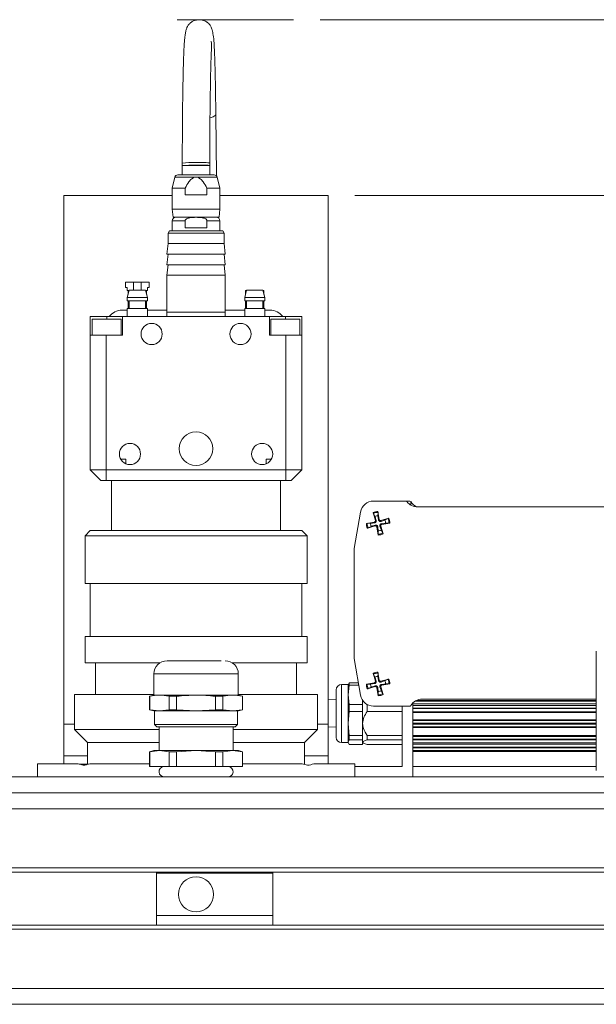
# Model space of a CAD drawing. Header units: millimetres. Extents: x 0 to 420, y 0 to 297.
# Tile 43 of 86: x 182 to 204, y 108 to 145. Entities that reach past the tile are written whole.
import ezdxf

# ---------------------------------------------------------------- set-up
doc = ezdxf.new("R2010")
doc.units = ezdxf.units.MM
doc.linetypes.add('CENTERX2', pattern=[20.32, 12.7, -2.54, 2.54, -2.54])
doc.styles.add('SLDTEXTSTYLE0', font='TXT', dxfattribs={"width": 0.75})
doc.dimstyles.new('SLDDIMSTYLE0', dxfattribs={"dimtxt": 3.5, "dimasz": 3.302, "dimexe": 0, "dimexo": 0.0625, "dimgap": 0.875, "dimtad": 1, "dimlfac": 5, "dimrnd": 1e-09, "dimzin": 12, "dimdsep": 46, "dimtxsty": 'SLDTEXTSTYLE0', "dimsah": 1, "dimcen": 0.09, "dimadec": 0, "dimazin": 3, "dimtfac": 1, "dimtofl": 0, "dimtmove": 0, "dimatfit": 3, "dimfxl": 1, "dimfrac": 2, "dimtolj": 1, "dimtzin": 12, "dimarcsym": 0})

# ---------------------------------------------------------------- blocks, each defined once
blk = doc.blocks.new('_D_6')
at = {"color": 7, "linetype": 'Continuous', "lineweight": 0}
for p, q in [((193.805, 145.129), (294.681, 145.129)), ((293.681, 145.129), (293.681, 107.879)), ((259.915, 107.879), (294.681, 107.879))]:
    blk.add_line(p, q, dxfattribs=at)
for points in [[(293.681, 145.129), (293.173, 141.827), (294.189, 141.827)], [(293.681, 107.879), (294.189, 111.181), (293.173, 111.181)]]:
    blk.add_solid(points, dxfattribs=at)
at = {"color": 7, "linetype": 'Continuous', "lineweight": 0, "char_height": 3.5, "attachment_point": 1, "rotation": 90, "style": 'SLDTEXTSTYLE0'}
for s, insert in [('187', (289.116, 124.292)), ('%%p', (289.17, 120.958))]:
    blk.add_mtext(s, dxfattribs=dict(at, insert=insert))
blk = doc.blocks.new('_D_8')
at = {"color": 7, "linetype": 'Continuous', "lineweight": 0}
for p, q in [((195.115, 138.479), (282.681, 138.479)), ((281.681, 138.479), (281.681, 107.879)), ((259.915, 107.879), (282.681, 107.879))]:
    blk.add_line(p, q, dxfattribs=at)
for points in [[(281.681, 138.479), (281.173, 135.177), (282.189, 135.177)], [(281.681, 107.879), (282.189, 111.181), (281.173, 111.181)]]:
    blk.add_solid(points, dxfattribs=at)
at = {"color": 7, "linetype": 'Continuous', "lineweight": 0, "insert": (277.17, 119.3), "char_height": 3.5, "attachment_point": 1, "rotation": 90, "style": 'SLDTEXTSTYLE0'}
blk.add_mtext('153', dxfattribs=at)

msp = doc.modelspace()

# ---------------------------------------------------------------- linework, layer by layer
at = {"color": 7, "linetype": 'CENTERX2', "lineweight": 0}
msp.add_line((188.3953, 145.1289), (192.8048, 145.1289), dxfattribs=at)
at = {"color": 7, "linetype": 'Continuous', "lineweight": 15}
for p, q in [((189.8849, 139.2224), (189.862, 141.5585)), ((188.5946, 139.7055), (188.5946, 139.6055)), ((189.6346, 139.6131), (189.6346, 139.7131)), ((188.5946, 139.6122), (188.5946, 139.2593)), ((188.604, 139.6093), (189.6346, 139.6093)), ((189.6346, 139.2593), (189.6346, 139.6093)), ((188.3126, 139.1673), (188.2146, 138.7593)), ((189.0569, 139.1673), (189.1146, 139.1748)), ((189.1146, 139.1748), (189.1723, 139.1673)), ((190.0146, 138.7593), (189.9167, 139.1673)), ((188.2146, 138.7593), (188.2146, 137.9593)), ((188.2146, 138.7593), (188.7023, 138.7593)), ((188.7023, 138.4993), (188.7023, 138.7593)), ((189.5269, 138.7593), (189.5269, 138.4993)), ((189.5269, 138.7593), (190.0146, 138.7593)), ((190.0146, 137.9593), (190.0146, 138.7593)), ((184.1146, 138.4793), (188.2146, 138.4793)), ((184.1146, 138.4793), (184.1146, 118.4793)), ((189.5269, 138.4993), (188.7023, 138.4993)), ((190.0146, 138.4793), (194.1146, 138.4793)), ((194.1146, 138.4793), (194.1146, 118.4793)), ((188.2146, 137.9593), (188.2446, 137.6593)), ((188.2146, 137.9593), (190.0146, 137.9593)), ((189.9846, 137.6593), (190.0146, 137.9593)), ((188.2146, 137.5193), (188.2146, 137.1475)), ((188.2446, 137.6593), (189.9846, 137.6593)), ((188.7023, 137.2593), (188.7023, 137.5193)), ((189.5269, 137.5193), (189.5269, 137.2593)), ((190.0146, 137.1475), (190.0146, 137.5193)), ((188.1076, 137.1475), (188.0546, 137.0593)), ((190.1217, 137.1475), (188.1076, 137.1475)), ((189.5269, 137.2593), (188.7023, 137.2593)), ((190.1746, 137.0593), (190.1217, 137.1475)), ((188.0546, 137.0593), (188.0546, 136.6593)), ((188.0546, 137.0593), (190.1746, 137.0593)), ((190.1746, 136.6593), (190.1746, 137.0593)), ((188.0546, 136.6593), (188.0146, 136.2593)), ((188.0546, 136.6593), (189.1146, 136.6593)), ((189.1146, 136.6593), (190.1746, 136.6593)), ((190.2146, 136.2593), (190.1746, 136.6593)), ((188.0546, 136.2593), (188.0146, 135.8593)), ((188.0146, 136.2593), (190.2146, 136.2593)), ((190.2146, 135.8593), (190.1746, 136.2593)), ((188.0546, 135.8593), (188.0146, 135.4593)), ((188.0146, 135.8593), (190.2146, 135.8593)), ((190.2146, 135.4593), (190.1746, 135.8593)), ((188.0146, 135.4593), (188.0146, 134.0593)), ((188.0146, 135.4593), (190.2146, 135.4593)), ((190.2146, 134.0593), (190.2146, 135.4593)), ((186.4446, 134.9993), (186.4446, 135.1993)), ((186.4446, 135.1993), (186.7446, 135.1993)), ((186.5046, 134.9993), (186.4446, 134.9993)), ((186.5046, 134.8793), (186.5046, 134.9993)), ((186.5796, 134.8793), (186.5046, 134.8793)), ((186.5846, 134.8993), (186.5146, 134.6193)), ((186.5446, 134.8793), (186.5446, 134.7393)), ((186.5846, 134.8993), (187.2046, 134.8993)), ((187.0446, 135.1993), (186.7446, 135.1993)), ((187.0446, 135.1993), (187.3446, 135.1993)), ((187.2746, 134.6193), (187.2046, 134.8993)), ((187.2846, 134.8793), (187.2096, 134.8793)), ((187.2446, 134.8793), (187.2446, 134.7393)), ((187.2846, 134.9993), (187.2846, 134.8793)), ((187.3446, 134.9993), (187.2846, 134.9993)), ((187.3446, 135.1993), (187.3446, 134.9993)), ((191.0246, 134.8993), (190.9546, 134.6193)), ((190.9846, 134.8793), (190.9846, 134.7393)), ((190.9846, 134.8793), (191.0196, 134.8793)), ((191.0246, 134.8993), (191.6446, 134.8993)), ((191.7146, 134.6193), (191.6446, 134.8993)), ((191.6496, 134.8793), (191.6846, 134.8793)), ((191.6846, 134.8793), (191.6846, 134.7393)), ((186.5146, 134.6193), (186.5146, 134.4993)), ((187.2746, 134.6193), (186.5146, 134.6193)), ((187.2746, 134.4993), (186.5146, 134.4993)), ((186.5446, 134.4993), (186.5446, 134.1993)), ((186.5846, 134.4993), (186.5846, 134.1993)), ((187.2046, 134.1993), (187.2046, 134.4993)), ((187.2446, 134.4993), (187.2446, 134.1993)), ((187.2746, 134.4993), (187.2746, 134.6193)), ((190.9546, 134.6193), (190.9546, 134.4993)), ((191.7146, 134.6193), (190.9546, 134.6193)), ((190.9546, 134.4993), (191.7146, 134.4993)), ((190.9846, 134.4993), (190.9846, 134.1993)), ((191.0246, 134.4993), (191.0246, 134.1993)), ((191.6446, 134.1993), (191.6446, 134.4993)), ((191.6846, 134.4993), (191.6846, 134.1993)), ((191.7146, 134.4993), (191.7146, 134.6193)), ((186.5146, 134.1393), (186.3146, 134.1393)), ((186.5146, 134.1993), (186.5146, 133.8993)), ((187.2746, 134.1993), (186.5146, 134.1993)), ((187.2746, 133.8993), (187.2746, 134.1993)), ((188.0146, 134.1393), (187.2746, 134.1393)), ((190.9546, 134.1393), (190.2146, 134.1393)), ((190.9546, 134.1993), (190.9546, 133.8993)), ((190.9546, 134.1993), (191.7146, 134.1993)), ((191.7146, 133.8993), (191.7146, 134.1993)), ((191.9146, 134.1393), (191.7146, 134.1393)), ((185.1146, 133.1993), (185.1146, 133.8993)), ((185.7346, 133.8993), (185.1146, 133.8993)), ((185.1846, 133.7993), (185.1846, 133.1993)), ((185.1846, 133.7993), (186.2846, 133.7993)), ((186.3346, 133.8993), (185.7346, 133.8993)), ((186.2846, 133.1993), (186.2846, 133.7993)), ((186.3346, 133.1993), (186.3346, 133.8993)), ((191.8946, 133.8993), (186.3346, 133.8993)), ((188.0146, 134.0593), (188.0146, 133.8993)), ((188.0146, 134.0593), (190.2146, 134.0593)), ((190.2146, 133.8993), (190.2146, 134.0593)), ((191.8946, 133.1993), (191.8946, 133.8993)), ((192.4946, 133.8993), (191.8946, 133.8993)), ((191.9446, 133.7993), (191.9446, 133.1993)), ((191.9446, 133.7993), (192.4946, 133.7993)), ((193.1146, 133.8993), (192.4946, 133.8993)), ((192.4946, 133.7993), (193.0446, 133.7993)), ((193.0446, 133.1993), (193.0446, 133.7993)), ((193.1146, 133.1993), (193.1146, 133.8993)), ((185.1146, 128.0993), (185.1146, 133.1993)), ((185.7146, 133.1993), (185.1146, 133.1993)), ((185.7146, 133.1993), (185.7146, 128.0993)), ((185.7146, 133.1993), (186.3346, 133.1993)), ((191.8946, 133.1993), (192.5146, 133.1993)), ((192.5146, 128.0993), (192.5146, 133.1993)), ((193.1146, 133.1993), (192.5146, 133.1993)), ((193.1146, 133.1993), (193.1146, 128.0993)), ((186.461, 128.4993), (186.2682, 128.4993)), ((186.461, 128.3299), (186.461, 128.4993)), ((191.7682, 128.3299), (191.7682, 128.4993)), ((191.961, 128.4993), (191.7682, 128.4993)), ((185.5146, 127.6993), (185.1146, 128.0993)), ((185.1146, 128.0993), (185.7146, 128.0993)), ((185.7146, 127.6993), (185.7146, 128.0993)), ((185.7146, 128.0993), (192.5146, 128.0993)), ((192.5146, 128.0993), (192.5146, 127.6993)), ((192.5146, 128.0993), (193.1146, 128.0993)), ((193.1146, 128.0993), (192.7146, 127.6993)), ((185.7146, 127.6993), (185.5146, 127.6993)), ((192.5146, 127.6993), (185.7146, 127.6993)), ((185.9146, 127.6993), (185.9146, 125.7993)), ((192.3146, 125.7993), (192.3146, 127.6993)), ((192.7146, 127.6993), (192.5146, 127.6993)), ((195.8293, 126.9193), (197.0604, 126.9193)), ((197.2004, 126.9193), (197.0604, 126.9193)), ((197.2404, 126.8793), (197.2404, 126.7692)), ((219.8055, 126.6993), (197.4954, 126.6993)), ((195.1004, 125.1193), (195.3364, 126.5033)), ((195.8137, 126.4827), (195.8989, 126.1865)), ((195.88, 126.3386), (195.8244, 126.4517)), ((196.0454, 126.22), (195.9936, 126.5237)), ((195.9973, 126.4912), (195.9964, 126.3651)), ((195.9964, 126.3651), (196.015, 126.2148)), ((195.8597, 126.1242), (195.556, 126.0724)), ((195.5885, 126.0762), (195.7146, 126.0752)), ((195.597, 125.8925), (195.8932, 125.9777)), ((195.7411, 125.9588), (195.628, 125.9033)), ((195.7146, 126.0752), (195.8649, 126.0938)), ((195.8597, 126.1242), (195.8649, 126.0938)), ((195.8932, 125.9777), (195.8847, 126.0074)), ((195.8989, 126.1865), (195.9285, 126.195)), ((195.9555, 125.9386), (195.9859, 125.9438)), ((195.9555, 125.9386), (196.0073, 125.6348)), ((196.0045, 125.7934), (195.9859, 125.9438)), ((196.0454, 126.22), (196.015, 126.2148)), ((196.102, 125.972), (196.0723, 125.9635)), ((196.102, 125.972), (196.1872, 125.6759)), ((196.4038, 126.266), (196.1077, 126.1808)), ((196.1077, 126.1808), (196.1162, 126.1512)), ((196.2863, 126.0833), (196.1359, 126.0647)), ((196.1411, 126.0343), (196.1359, 126.0647)), ((196.1411, 126.0343), (196.4449, 126.0861)), ((196.2597, 126.1997), (196.3729, 126.2553)), ((196.4124, 126.0824), (196.2863, 126.0833)), ((185.1146, 125.7993), (184.9146, 125.5993)), ((184.9146, 125.5993), (184.9146, 123.7993)), ((184.9146, 125.5993), (193.3146, 125.5993)), ((185.1146, 125.7993), (193.1146, 125.7993)), ((193.3146, 125.5993), (193.1146, 125.7993)), ((193.3146, 123.7993), (193.3146, 125.5993)), ((196.0035, 125.6673), (196.0045, 125.7934)), ((196.1209, 125.82), (196.1764, 125.7068)), ((195.1004, 120.9593), (195.1004, 125.1193)), ((184.9146, 123.7993), (193.3146, 123.7993)), ((185.1146, 123.7993), (185.1146, 121.7993)), ((193.1146, 121.7993), (193.1146, 123.7993)), ((184.9146, 121.7993), (184.9146, 120.7993)), ((184.9146, 121.7993), (193.3146, 121.7993)), ((193.3146, 120.7993), (193.3146, 121.7993)), ((204.2546, 116.7193), (204.2546, 121.235)), ((184.9146, 120.7993), (187.7485, 120.7993)), ((185.3146, 120.7993), (185.3146, 119.5993)), ((190.4808, 120.7993), (193.3146, 120.7993)), ((192.9146, 119.5993), (192.9146, 120.7993)), ((195.3364, 119.5752), (195.1004, 120.9593)), ((187.5166, 120.3773), (187.5166, 119.5773)), ((190.7126, 119.5773), (190.7126, 120.3773)), ((195.8137, 120.4027), (195.8989, 120.1065)), ((195.88, 120.2586), (195.8244, 120.3717)), ((196.0454, 120.14), (195.9936, 120.4437)), ((195.9973, 120.4112), (195.9964, 120.2851)), ((194.8746, 119.9793), (194.6146, 119.9793)), ((194.9014, 120.0458), (194.8746, 119.9626)), ((194.8746, 119.9793), (194.8746, 119.5863)), ((194.8746, 119.5863), (194.9014, 119.9537)), ((194.9014, 120.0458), (194.9014, 119.9537)), ((195.2562, 120.0458), (194.9014, 120.0458)), ((194.9014, 119.9537), (195.2719, 119.9537)), ((195.8597, 120.0442), (195.556, 119.9924)), ((195.5885, 119.9962), (195.7146, 119.9952)), ((195.7146, 119.9952), (195.8649, 120.0138)), ((195.8597, 120.0442), (195.8649, 120.0138)), ((195.8989, 120.1065), (195.9285, 120.115)), ((195.9964, 120.2851), (196.015, 120.1348)), ((196.0454, 120.14), (196.015, 120.1348)), ((196.4038, 120.186), (196.1077, 120.1008)), ((196.1077, 120.1008), (196.1162, 120.0712)), ((196.2863, 120.0033), (196.1359, 119.9847)), ((196.1411, 119.9543), (196.1359, 119.9847)), ((196.1411, 119.9543), (196.4449, 120.0061)), ((196.2597, 120.1197), (196.3729, 120.1753)), ((196.4124, 120.0024), (196.2863, 120.0033)), ((184.5146, 119.5993), (184.5146, 118.2793)), ((184.5146, 119.5993), (187.5166, 119.5993)), ((187.5166, 119.5773), (187.3546, 119.5339)), ((187.5166, 119.5773), (190.4985, 119.5773)), ((190.4985, 119.5773), (190.7126, 119.5773)), ((190.7126, 119.5993), (193.7146, 119.5993)), ((190.8746, 119.5339), (190.7126, 119.5773)), ((193.7146, 118.2793), (193.7146, 119.5993)), ((194.8746, 119.5863), (194.8746, 118.5031)), ((194.9014, 119.219), (194.8746, 119.5863)), ((195.597, 119.8125), (195.8932, 119.8977)), ((195.7411, 119.8788), (195.628, 119.8233)), ((195.8932, 119.8977), (195.8847, 119.9274)), ((195.9555, 119.8586), (195.9859, 119.8638)), ((195.9555, 119.8586), (196.0073, 119.5548)), ((196.0045, 119.7134), (195.9859, 119.8638)), ((196.0035, 119.5873), (196.0045, 119.7134)), ((196.102, 119.892), (196.0723, 119.8835)), ((196.102, 119.892), (196.1872, 119.5959)), ((196.1209, 119.74), (196.1764, 119.6268)), ((187.3546, 119.5339), (187.3546, 119.0201)), ((187.3624, 119.5339), (187.3546, 119.5339)), ((187.3624, 119.0201), (187.3624, 119.5339)), ((188.3814, 119.5339), (188.0956, 119.5339)), ((188.0956, 119.5339), (188.0956, 119.0201)), ((188.3814, 119.0201), (188.3814, 119.5339)), ((190.1337, 119.5339), (189.8478, 119.5339)), ((189.8478, 119.5339), (189.8478, 119.0201)), ((190.1337, 119.0201), (190.1337, 119.5339)), ((190.8746, 119.5339), (190.8669, 119.5339)), ((190.8669, 119.5339), (190.8669, 119.0201)), ((190.8746, 119.0201), (190.8746, 119.5339)), ((194.4146, 119.3993), (194.1146, 119.4162)), ((194.9014, 119.219), (194.9014, 118.9537)), ((195.4146, 119.219), (194.9014, 119.219)), ((195.4146, 119.219), (195.4146, 119.3799)), ((195.4146, 118.9537), (195.4146, 119.219)), ((195.5878, 119.219), (195.5878, 118.9537)), ((195.5924, 119.219), (195.5878, 119.219)), ((197.3146, 116.4793), (197.3146, 119.2808)), ((197.4954, 119.3793), (197.4486, 119.3771)), ((197.4578, 119.3793), (204.2546, 119.3793)), ((197.6652, 119.4243), (204.2546, 119.4243)), ((187.3546, 119.0201), (187.5146, 118.9773)), ((187.3546, 119.0201), (187.3624, 119.0201)), ((187.729, 118.9773), (187.3624, 119.0201)), ((187.5146, 118.9773), (187.729, 118.9773)), ((187.5466, 118.9773), (187.5466, 118.4613)), ((188.0956, 119.0201), (187.729, 118.9773)), ((187.729, 118.9773), (189.1146, 118.9773)), ((188.0956, 119.0201), (188.3814, 119.0201)), ((189.1146, 118.9773), (188.3814, 119.0201)), ((189.8478, 119.0201), (189.1146, 118.9773)), ((189.1146, 118.9773), (190.5003, 118.9773)), ((189.8478, 119.0201), (190.1337, 119.0201)), ((190.5003, 118.9773), (190.1337, 119.0201)), ((190.8669, 119.0201), (190.5003, 118.9773)), ((190.5003, 118.9773), (190.7146, 118.9773)), ((190.6826, 118.4613), (190.6826, 118.9773)), ((190.7146, 118.9773), (190.8746, 119.0201)), ((190.8746, 119.0201), (190.8669, 119.0201)), ((194.8746, 118.5031), (194.9014, 118.9537)), ((194.9014, 118.9537), (195.4146, 118.9537)), ((195.4146, 118.5031), (195.4146, 118.9537)), ((196.9146, 118.9537), (195.5878, 118.9537)), ((197.2004, 119.1593), (195.8293, 119.1593)), ((196.9146, 116.8793), (196.9146, 119.1593)), ((197.3146, 119.0793), (204.2546, 119.0793)), ((184.1146, 118.4793), (184.5146, 118.4793)), ((184.1146, 118.4793), (184.1146, 117.2793)), ((187.5466, 118.4613), (187.6306, 118.3773)), ((187.5466, 118.4613), (190.4726, 118.4613)), ((190.4726, 118.4613), (190.6826, 118.4613)), ((190.5986, 118.3773), (190.6826, 118.4613)), ((193.7146, 118.4793), (194.1146, 118.4793)), ((194.1146, 118.4793), (194.1146, 117.2793)), ((194.9014, 118.0524), (194.8746, 118.5031)), ((194.8746, 118.5031), (194.8746, 117.796)), ((195.4146, 118.0524), (195.4146, 118.5031)), ((184.5146, 118.2793), (185.0146, 117.7793)), ((184.5146, 118.2793), (187.7146, 118.2793)), ((187.6306, 118.3773), (190.5986, 118.3773)), ((187.7146, 118.3773), (187.7146, 117.4773)), ((190.5146, 117.4773), (190.5146, 118.3773)), ((190.5146, 118.2793), (193.7146, 118.2793)), ((193.2146, 117.7793), (193.7146, 118.2793)), ((194.1146, 118.3799), (194.4146, 118.3593)), ((185.0146, 117.7793), (185.0146, 116.9793)), ((185.0146, 117.7793), (187.7146, 117.7793)), ((190.5146, 117.7793), (193.2146, 117.7793)), ((193.2146, 116.9793), (193.2146, 117.7793)), ((194.6146, 117.7793), (194.8746, 117.7793)), ((194.8746, 117.796), (194.9014, 117.8793)), ((194.9014, 117.7127), (194.8746, 117.796)), ((195.4146, 118.0524), (194.9014, 118.0524)), ((194.9014, 118.0524), (194.9014, 117.8793)), ((194.9014, 117.8793), (195.4146, 117.8793)), ((195.4146, 117.8793), (195.4146, 118.0524)), ((195.4146, 117.796), (195.4146, 117.8793)), ((195.4146, 117.7127), (195.4146, 117.796)), ((196.9146, 118.0524), (195.5878, 118.0524)), ((195.5878, 118.0524), (195.5878, 117.8793)), ((196.9146, 117.8793), (195.5878, 117.8793)), ((187.5146, 117.4773), (187.3546, 117.4344)), ((187.3546, 117.4344), (187.3546, 116.8773)), ((187.3546, 117.4344), (187.3624, 117.4344)), ((187.729, 117.4773), (187.3624, 117.4344)), ((187.3624, 117.4344), (187.3624, 116.8773)), ((187.729, 117.4773), (187.5146, 117.4773)), ((188.0956, 117.4344), (187.729, 117.4773)), ((189.1146, 117.4773), (187.729, 117.4773)), ((188.0956, 117.4344), (188.3814, 117.4344)), ((188.0956, 116.8773), (188.0956, 117.4344)), ((189.1146, 117.4773), (188.3814, 117.4344)), ((188.3814, 117.4344), (188.3814, 116.8773)), ((189.8478, 117.4344), (189.1146, 117.4773)), ((190.5003, 117.4773), (189.1146, 117.4773)), ((189.8478, 116.8773), (189.8478, 117.4344)), ((189.8478, 117.4344), (190.1337, 117.4344)), ((190.5003, 117.4773), (190.1337, 117.4344)), ((190.1337, 117.4344), (190.1337, 116.8773)), ((190.8669, 117.4344), (190.5003, 117.4773)), ((190.7146, 117.4773), (190.5003, 117.4773)), ((190.8746, 117.4344), (190.7146, 117.4773)), ((190.8669, 116.8773), (190.8669, 117.4344)), ((190.8669, 117.4344), (190.8746, 117.4344)), ((190.8746, 116.8773), (190.8746, 117.4344)), ((195.4146, 117.7127), (194.9014, 117.7127)), ((196.9146, 117.7127), (195.5878, 117.7127)), ((183.1146, 116.9793), (183.1146, 116.4793)), ((183.1146, 116.9793), (184.6595, 116.9793)), ((184.1146, 117.2793), (185.0146, 117.2793)), ((184.1146, 116.9793), (184.1146, 117.2793)), ((184.6877, 116.97), (185.0425, 116.97)), ((185.0957, 116.9793), (187.3546, 116.9793)), ((190.8746, 116.9793), (193.1336, 116.9793)), ((193.2146, 117.2793), (194.1146, 117.2793)), ((193.5698, 116.9793), (195.1146, 116.9793)), ((194.1146, 116.9793), (194.1146, 117.2793)), ((195.1146, 116.4793), (195.1146, 116.9793)), ((187.3546, 116.8773), (187.3624, 116.8773)), ((188.0956, 116.8773), (187.3624, 116.8773)), ((188.0956, 116.8773), (188.3814, 116.8773)), ((189.8478, 116.8773), (188.3814, 116.8773)), ((189.8478, 116.8773), (190.1337, 116.8773)), ((190.8669, 116.8773), (190.1337, 116.8773)), ((190.8669, 116.8773), (190.8746, 116.8773)), ((195.1146, 116.4793), (195.1146, 116.8793)), ((195.1146, 116.8793), (196.9146, 116.8793)), ((197.3146, 116.8793), (204.2546, 116.8793)), ((126.1146, 116.4793), (252.1146, 116.4793)), ((251.1146, 115.8793), (127.1146, 115.8793)), ((250.9132, 113.0393), (127.3156, 113.0393)), ((250.9132, 112.8793), (127.3156, 112.8793)), ((187.6146, 112.8393), (187.6146, 112.8793)), ((192.0146, 112.8393), (192.0146, 112.8793)), ((192.0146, 112.8393), (187.6146, 112.8393)), ((187.6146, 111.2393), (187.6146, 112.8393)), ((192.0146, 111.2393), (192.0146, 112.8393)), ((187.6146, 111.2393), (192.0146, 111.2393)), ((187.6146, 110.8793), (187.6146, 111.2393)), ((192.0146, 110.8793), (192.0146, 111.2393)), ((250.9132, 110.8793), (127.3156, 110.8793)), ((250.9132, 110.7193), (127.3156, 110.7193)), ((251.1146, 107.8793), (127.1146, 107.8793))]:
    msp.add_line(p, q, dxfattribs=at)
at = {"color": 1, "linetype": 'Continuous', "lineweight": 15}
for p, q in [((188.604, 139.6093), (188.6046, 139.6093)), ((188.3126, 139.1673), (189.0569, 139.1673)), ((189.1723, 139.1673), (189.9167, 139.1673)), ((188.2146, 137.5193), (188.7023, 137.5193)), ((189.5269, 137.5193), (190.0146, 137.5193)), ((186.7446, 135.1993), (186.7446, 134.8993)), ((187.0446, 134.8993), (187.0446, 135.1993)), ((185.7346, 133.7993), (185.7346, 133.8993)), ((192.4946, 133.7993), (192.4946, 133.8993)), ((187.5166, 120.3773), (190.4985, 120.3773)), ((190.4985, 120.3773), (190.7126, 120.3773)), ((194.6146, 119.9793), (194.6146, 117.7793)), ((197.3146, 119.2519), (204.2546, 119.2519)), ((204.2546, 119.3455), (197.3957, 119.3455)), ((197.4531, 119.3771), (204.2546, 119.3771)), ((197.3146, 119.1898), (204.2546, 119.1898)), ((197.3146, 119.0888), (204.2546, 119.0888)), ((197.3146, 119.0676), (204.2546, 119.0676)), ((197.3146, 118.947), (204.2546, 118.947)), ((197.3146, 118.9187), (204.2546, 118.9187)), ((197.3146, 118.6473), (204.2546, 118.6473)), ((197.3146, 118.6168), (204.2546, 118.6168)), ((197.3146, 118.5125), (204.2546, 118.5125)), ((204.2546, 118.482), (197.3146, 118.482)), ((204.2546, 118.3777), (197.3146, 118.3777)), ((204.2546, 118.3473), (197.3146, 118.3473)), ((204.2546, 118.0473), (197.3146, 118.0473)), ((204.2546, 118.0168), (197.3146, 118.0168)), ((197.3146, 117.9125), (204.2546, 117.9125)), ((204.2546, 117.882), (197.3146, 117.882)), ((204.2546, 117.7778), (197.3146, 117.7778)), ((204.2546, 117.7168), (197.3146, 117.7168)), ((197.3146, 117.6125), (204.2546, 117.6125)), ((204.2546, 117.582), (197.3146, 117.582)), ((204.2546, 117.4785), (197.3146, 117.4785)), ((204.2546, 117.4458), (197.3146, 117.4458)), ((250.9297, 115.2793), (127.2986, 115.2793)), ((250.9297, 108.4793), (127.2986, 108.4793))]:
    msp.add_line(p, q, dxfattribs=at)
at = {"color": 1, "linetype": 'Continuous', "lineweight": 15, "flags": 128}
msp.add_lwpolyline([(189.6482, 141.4141), (189.757, 141.4507), (189.8421, 141.5092), (189.862, 141.5586)], dxfattribs=at)
at = {"color": 7, "linetype": 'Continuous', "lineweight": 15, "flags": 128}
msp.add_lwpolyline([(189.6253, 139.6093), (189.6343, 139.6138), (189.6169, 139.6181), (189.574, 139.6219), (189.5077, 139.6251), (189.4215, 139.6275), (189.3196, 139.629), (189.2073, 139.6294), (189.0904, 139.6289)], dxfattribs=at)
at = {"color": 7, "linetype": 'Continuous', "lineweight": 15}
for centre, radius in [((187.4346, 133.2393), 0.4), ((190.7946, 133.2393), 0.4), ((189.1146, 128.8993), 0.635), ((186.6146, 128.6993), 0.4), ((191.6146, 128.6993), 0.4), ((189.1146, 112.0393), 0.6647)]:
    msp.add_circle(centre, radius, dxfattribs=at)
at = {"color": 1, "linetype": 'Continuous', "lineweight": 15}
for centre, radius, start, end in [((188.9495, 137.4481), 2.2851, 86.46616, 98.93354), ((189.2636, 136.3197), 3.4135, 83.75969, 92.90878)]:
    msp.add_arc(centre, radius, start, end, dxfattribs=at)
at = {"color": 7, "linetype": 'Continuous', "lineweight": 15}
for centre, radius, start, end in [((189.0395, 134.8436), 4.7855, 89.39134, 95.22139), ((188.4292, 139.1393), 0.12, 90, 166.50427), ((189.8, 139.1393), 0.12, 13.49573, 90), ((188.3546, 137.5193), 0.14, 90, 180), ((189.8746, 137.5193), 0.14, 0, 90), ((186.3146, 133.5393), 0.6, 90, 143.1301), ((191.9146, 133.5393), 0.6, 36.8699, 90), ((195.8293, 126.4193), 0.5, 90, 170.32402), ((197.0604, 126.8793), 0.04, 36.3412, 90), ((197.4954, 127.1993), 0.5, 216.3412, 270), ((197.2004, 126.8793), 0.04, 360, 90), ((197.6652, 127.1543), 0.5, 210.6145, 245.03856), ((196.0004, 126.0793), 0.4119, 90.4291, 115.29434), ((196.0004, 126.0793), 0.2859, 90.80736, 114.91608), ((196.0004, 126.0793), 0.4119, 180.4291, 205.29434), ((196.0004, 126.0793), 0.2859, 180.80736, 204.91608), ((195.8514, 126.1729), 0.0493, 279.67598, 16.04746), ((195.9068, 125.9303), 0.0493, 9.67598, 106.04746), ((196.094, 126.2283), 0.0493, 189.67598, 286.04746), ((196.1494, 125.9857), 0.0493, 99.67598, 196.04746), ((196.0004, 126.0793), 0.2859, 0.80736, 24.91608), ((196.0004, 126.0793), 0.4119, 0.4291, 25.29434), ((196.0004, 126.0793), 0.4119, 270.4291, 295.29434), ((196.0004, 126.0793), 0.2859, 270.80736, 294.91608), ((188.0166, 120.3773), 0.5, 90, 180), ((190.2126, 120.3773), 0.5, 0, 90), ((196.0004, 119.9993), 0.4119, 90.4291, 115.29434), ((194.6146, 119.7793), 0.2, 90, 180), ((196.0004, 119.9993), 0.4119, 180.4291, 205.29434), ((196.0004, 119.9993), 0.2859, 180.80736, 204.91608), ((195.8514, 120.0929), 0.0493, 279.67598, 16.04746), ((196.0004, 119.9993), 0.2859, 90.80736, 114.91608), ((196.094, 120.1483), 0.0493, 189.67598, 286.04746), ((196.1494, 119.9057), 0.0493, 99.67598, 196.04746), ((196.0004, 119.9993), 0.2859, 0.80736, 24.91608), ((196.0004, 119.9993), 0.4119, 0.4291, 25.29434), ((195.9068, 119.8503), 0.0493, 9.67598, 106.04746), ((196.0004, 119.9993), 0.4119, 270.4291, 295.29434), ((196.0004, 119.9993), 0.2859, 270.80736, 294.91608), ((195.8293, 119.6593), 0.5, 189.67598, 270), ((197.6652, 118.9243), 0.5, 90, 149.3855), ((197.2004, 119.1993), 0.04, 270, 329.3855), ((194.6146, 117.9793), 0.2, 180, 270), ((187.9146, 116.6793), 0.2, 98.10961, 270), ((190.3146, 116.6793), 0.2, 270, 81.89039)]:
    msp.add_arc(centre, radius, start, end, dxfattribs=at)
for points, knots in [([(189.862, 141.5585), (189.8599, 141.7509), (189.8558, 142.1335), (189.8475, 142.6528), (189.8382, 143.1106), (189.8272, 143.5325), (189.8149, 143.9029), (189.7985, 144.2523), (189.7723, 144.5307), (189.728, 144.738), (189.6793, 144.867), (189.6264, 144.9493), (189.5852, 144.9936), (189.5507, 145.0212), (189.535, 145.0329), (189.4938, 145.0607), (189.4216, 145.0973), (189.3084, 145.1288), (189.1892, 145.1314), (189.0691, 145.1075), (188.9485, 145.0518), (188.8579, 144.9751), (188.7846, 144.8765), (188.7497, 144.7845), (188.7154, 144.651), (188.6761, 144.3956), (188.6516, 143.9716), (188.6328, 143.3592), (188.618, 142.6826), (188.609, 142.0812), (188.603, 141.5403), (188.5986, 141.0154), (188.5953, 140.3898), (188.5949, 139.9396), (188.5946, 139.7055)], [0, 0, 0, 0, 0.044181, 0.0878539, 0.1299249, 0.1692959, 0.2165598, 0.2627287, 0.3090469, 0.343518, 0.3725029, 0.3936283, 0.4065502, 0.4085315, 0.4100614, 0.4124559, 0.4190927, 0.4277607, 0.4375856, 0.4448808, 0.4548602, 0.4675982, 0.4837847, 0.5111693, 0.5399097, 0.5678589, 0.6467174, 0.7181242, 0.7806736, 0.8346942, 0.8662076, 0.9055698, 0.9508929, 1, 1, 1, 1]), ([(189.6346, 139.7131), (189.6348, 139.9304), (189.6352, 140.3501), (189.6381, 140.9379), (189.642, 141.4415), (189.6467, 141.8836), (189.6522, 142.295), (189.6591, 142.711), (189.6694, 143.2064), (189.6817, 143.6396), (189.6943, 143.9676), (189.701, 144.1568), (189.7012, 144.2784), (189.6867, 144.2967), (189.6797, 144.3056)], [0, 0, 0, 0, 0.0963569, 0.1860321, 0.2653009, 0.3308601, 0.4001098, 0.4740019, 0.5554808, 0.6921135, 0.7665282, 0.8441927, 0.9244811, 1, 1, 1, 1]), ([(188.4292, 139.2593), (188.4395, 139.2593), (188.4601, 139.2593), (188.6186, 139.2593), (188.8452, 139.2593), (189.0248, 139.2593), (189.1146, 139.2593)], [0, 0, 0, 0, 0.2500001, 0.5, 0.75, 1, 1, 1, 1]), ([(188.7023, 138.7593), (188.7468, 138.8396), (188.8165, 138.9656), (188.9263, 139.0906), (189.0012, 139.1459), (189.0391, 139.1604), (189.0569, 139.1673)], [0, 0, 0, 0, 0.4980373, 0.7807457, 0.8964117, 1, 1, 1, 1]), ([(189.1146, 139.2593), (189.2044, 139.2593), (189.3841, 139.2593), (189.6106, 139.2593), (189.7691, 139.2593), (189.7897, 139.2593), (189.8, 139.2593)], [0, 0, 0, 0, 0.25, 0.5, 0.7499999, 1, 1, 1, 1]), ([(189.1723, 139.1673), (189.1901, 139.1605), (189.2278, 139.146), (189.3025, 139.091), (189.4124, 138.9662), (189.4822, 138.84), (189.5269, 138.7593)], [0, 0, 0, 0, 0.1031629, 0.2183045, 0.4995242, 1, 1, 1, 1]), ([(188.7023, 137.5193), (188.7027, 137.524), (188.7033, 137.5338), (188.71, 137.5524), (188.73, 137.5809), (188.7884, 137.6185), (188.9213, 137.6512), (189.0373, 137.6525), (189.1146, 137.6534)], [0, 0, 0, 0, 0.0307621, 0.0631793, 0.1263512, 0.2517254, 0.5012847, 1, 1, 1, 1]), ([(189.1146, 137.6534), (189.1919, 137.6525), (189.3079, 137.6512), (189.4409, 137.6186), (189.4993, 137.5808), (189.5192, 137.5524), (189.526, 137.5338), (189.5266, 137.5241), (189.5269, 137.5193)], [0, 0, 0, 0, 0.4980268, 0.748701, 0.8735819, 0.9368856, 0.9691022, 1, 1, 1, 1]), ([(195.8137, 126.4827), (195.8426, 126.4943), (195.9004, 126.5175), (195.9625, 126.5217), (195.9936, 126.5237)], [0, 0, 0, 0, 0.4999982, 1, 1, 1, 1]), ([(195.8244, 126.4517), (195.8235, 126.4537), (195.8218, 126.4576), (195.8183, 126.4674), (195.8156, 126.4762), (195.8141, 126.4814), (195.8137, 126.4827)], [0, 0, 0, 0, 0.298872, 0.5976618, 0.8985087, 1, 1, 1, 1]), ([(195.9285, 126.195), (195.9148, 126.2356), (195.8986, 126.2834), (195.8825, 126.3312), (195.88, 126.3386)], [0, 0, 0, 0, 0.84600825, 1, 1, 1, 1]), ([(195.9936, 126.5237), (195.9942, 126.5197), (195.9956, 126.5115), (195.9969, 126.5006), (195.9973, 126.4942), (195.9973, 126.4918), (195.9973, 126.4912)], [0, 0, 0, 0, 0.305683, 0.6114866, 0.9139303, 1, 1, 1, 1]), ([(195.556, 126.0724), (195.56, 126.0731), (195.5682, 126.0744), (195.5791, 126.0757), (195.5855, 126.0762), (195.5879, 126.0762), (195.5885, 126.0762)], [0, 0, 0, 0, 0.3056844, 0.6115007, 0.9139307, 1, 1, 1, 1]), ([(195.597, 125.8925), (195.5854, 125.9214), (195.5622, 125.9792), (195.558, 126.0414), (195.556, 126.0724)], [0, 0, 0, 0, 0.5000021, 1, 1, 1, 1]), ([(195.8847, 126.0074), (195.8441, 125.9937), (195.7963, 125.9775), (195.7485, 125.9613), (195.7411, 125.9588)], [0, 0, 0, 0, 0.8460095, 1, 1, 1, 1]), ([(195.8649, 126.0938), (195.8738, 126.0958), (195.8896, 126.0993), (195.9086, 126.1129), (195.9218, 126.1288), (195.9304, 126.1477), (195.9342, 126.1708), (195.9306, 126.1864), (195.9285, 126.195)], [0, 0, 0, 0, 0.2098187, 0.3693538, 0.5002983, 0.631421, 0.7954022, 1, 1, 1, 1]), ([(195.9859, 125.9438), (195.9839, 125.9527), (195.9804, 125.9684), (195.9668, 125.9875), (195.9509, 126.0006), (195.932, 126.0092), (195.9089, 126.0131), (195.8933, 126.0094), (195.8847, 126.0074)], [0, 0, 0, 0, 0.20981873, 0.36935775, 0.50029905, 0.63142178, 0.79540289, 1, 1, 1, 1]), ([(196.015, 126.2148), (196.017, 126.2059), (196.0205, 126.1901), (196.0341, 126.1711), (196.0499, 126.1579), (196.0688, 126.1493), (196.0919, 126.1455), (196.1075, 126.1491), (196.1162, 126.1512)], [0, 0, 0, 0, 0.20981964, 0.36935433, 0.50029462, 0.63141706, 0.79540262, 1, 1, 1, 1]), ([(196.1359, 126.0647), (196.127, 126.0627), (196.1113, 126.0592), (196.0922, 126.0456), (196.0791, 126.0298), (196.0705, 126.0109), (196.0666, 125.9878), (196.0703, 125.9722), (196.0723, 125.9635)], [0, 0, 0, 0, 0.209818, 0.3693592, 0.5002961, 0.6314183, 0.7954036, 1, 1, 1, 1]), ([(196.0723, 125.9635), (196.086, 125.923), (196.1022, 125.8751), (196.1184, 125.8273), (196.1209, 125.82)], [0, 0, 0, 0, 0.8460058, 1, 1, 1, 1]), ([(196.1162, 126.1512), (196.1567, 126.1649), (196.2046, 126.1811), (196.2524, 126.1972), (196.2597, 126.1997)], [0, 0, 0, 0, 0.8460058, 1, 1, 1, 1]), ([(196.3729, 126.2553), (196.3748, 126.2562), (196.3788, 126.2579), (196.3885, 126.2614), (196.3973, 126.2641), (196.4025, 126.2656), (196.4038, 126.266)], [0, 0, 0, 0, 0.2988581, 0.597644, 0.8984923, 1, 1, 1, 1]), ([(196.4038, 126.266), (196.4154, 126.2371), (196.4387, 126.1793), (196.4428, 126.1172), (196.4449, 126.0861)], [0, 0, 0, 0, 0.5000003, 1, 1, 1, 1]), ([(196.4449, 126.0861), (196.4408, 126.0855), (196.4327, 126.0841), (196.4218, 126.0828), (196.4154, 126.0824), (196.4129, 126.0824), (196.4124, 126.0824)], [0, 0, 0, 0, 0.3056666, 0.6114878, 0.9139208, 1, 1, 1, 1]), ([(195.628, 125.9033), (195.626, 125.9024), (195.6221, 125.9006), (195.6123, 125.8972), (195.6035, 125.8944), (195.5983, 125.8929), (195.597, 125.8925)], [0, 0, 0, 0, 0.29886344, 0.59766477, 0.89849196, 1, 1, 1, 1]), ([(196.0073, 125.6348), (196.0066, 125.6389), (196.0053, 125.647), (196.004, 125.6579), (196.0035, 125.6643), (196.0035, 125.6668), (196.0035, 125.6673)], [0, 0, 0, 0, 0.3056691, 0.6114882, 0.9139209, 1, 1, 1, 1]), ([(196.1872, 125.6759), (196.1583, 125.6643), (196.1005, 125.641), (196.0383, 125.6369), (196.0073, 125.6348)], [0, 0, 0, 0, 0.50000299, 1, 1, 1, 1]), ([(196.1872, 125.6759), (196.186, 125.6798), (196.1836, 125.6878), (196.1801, 125.6981), (196.1777, 125.7041), (196.1767, 125.7063), (196.1764, 125.7068)], [0, 0, 0, 0, 0.3056691, 0.6114949, 0.9139326, 1, 1, 1, 1]), ([(188.0211, 120.8773), (188.0198, 120.8773), (188.0136, 120.8773), (188.0487, 120.8773), (188.1267, 120.8773), (188.2827, 120.8773), (188.5523, 120.8773), (188.8897, 120.8773), (189.1774, 120.8773), (189.401, 120.8773), (189.6116, 120.8773), (189.858, 120.8773), (189.9838, 120.8773), (190.0655, 120.8773)], [0, 0, 0, 0, 0.02118835, 0.1001578, 0.17912797, 0.25645611, 0.40010539, 0.54375432, 0.62108302, 0.70005274, 0.7790226, 0.85635125, 1, 1, 1, 1]), ([(195.8137, 120.4027), (195.8426, 120.4143), (195.9004, 120.4375), (195.9625, 120.4417), (195.9936, 120.4437)], [0, 0, 0, 0, 0.4999987, 1, 1, 1, 1]), ([(195.8244, 120.3717), (195.8235, 120.3737), (195.8218, 120.3776), (195.8183, 120.3874), (195.8156, 120.3962), (195.8141, 120.4014), (195.8137, 120.4027)], [0, 0, 0, 0, 0.2988658, 0.5976545, 0.8985003, 1, 1, 1, 1]), ([(195.9936, 120.4437), (195.9942, 120.4397), (195.9956, 120.4315), (195.9969, 120.4206), (195.9973, 120.4142), (195.9973, 120.4118), (195.9973, 120.4112)], [0, 0, 0, 0, 0.3056742, 0.6114941, 0.9139257, 1, 1, 1, 1]), ([(195.556, 119.9924), (195.56, 119.9931), (195.5682, 119.9944), (195.5791, 119.9957), (195.5855, 119.9962), (195.5879, 119.9962), (195.5885, 119.9962)], [0, 0, 0, 0, 0.3056831, 0.61150051, 0.91393067, 1, 1, 1, 1]), ([(195.597, 119.8125), (195.5854, 119.8414), (195.5622, 119.8992), (195.558, 119.9614), (195.556, 119.9924)], [0, 0, 0, 0, 0.4999992, 1, 1, 1, 1]), ([(195.8649, 120.0138), (195.8738, 120.0158), (195.8896, 120.0193), (195.9086, 120.0329), (195.9218, 120.0488), (195.9304, 120.0677), (195.9342, 120.0908), (195.9306, 120.1064), (195.9285, 120.115)], [0, 0, 0, 0, 0.2098184, 0.3693545, 0.5002968, 0.6314193, 0.7954025, 1, 1, 1, 1]), ([(195.9285, 120.115), (195.9148, 120.1556), (195.8986, 120.2034), (195.8825, 120.2512), (195.88, 120.2586)], [0, 0, 0, 0, 0.8460064, 1, 1, 1, 1]), ([(196.015, 120.1348), (196.017, 120.1259), (196.0205, 120.1101), (196.0341, 120.0911), (196.0499, 120.0779), (196.0688, 120.0693), (196.0919, 120.0655), (196.1075, 120.0691), (196.1162, 120.0712)], [0, 0, 0, 0, 0.2098179, 0.3693549, 0.5002939, 0.6314166, 0.7954025, 1, 1, 1, 1]), ([(196.1359, 119.9847), (196.127, 119.9827), (196.1113, 119.9792), (196.0922, 119.9656), (196.0791, 119.9498), (196.0705, 119.9309), (196.0666, 119.9078), (196.0703, 119.8922), (196.0723, 119.8835)], [0, 0, 0, 0, 0.2098193, 0.3693596, 0.5002969, 0.6314195, 0.7954053, 1, 1, 1, 1]), ([(196.1162, 120.0712), (196.1567, 120.0849), (196.2046, 120.1011), (196.2524, 120.1172), (196.2597, 120.1197)], [0, 0, 0, 0, 0.8460057, 1, 1, 1, 1]), ([(196.3729, 120.1753), (196.3748, 120.1762), (196.3788, 120.1779), (196.3885, 120.1814), (196.3973, 120.1841), (196.4025, 120.1856), (196.4038, 120.186)], [0, 0, 0, 0, 0.29886116, 0.59764804, 0.89849202, 1, 1, 1, 1]), ([(196.4038, 120.186), (196.4154, 120.1571), (196.4387, 120.0993), (196.4428, 120.0372), (196.4449, 120.0061)], [0, 0, 0, 0, 0.4999994, 1, 1, 1, 1]), ([(196.4449, 120.0061), (196.4408, 120.0055), (196.4327, 120.0041), (196.4218, 120.0028), (196.4154, 120.0024), (196.4129, 120.0024), (196.4124, 120.0024)], [0, 0, 0, 0, 0.30566686, 0.61148743, 0.91392071, 1, 1, 1, 1]), ([(194.4146, 119.7789), (194.4146, 119.7697), (194.4146, 119.7513), (194.4146, 119.5945), (194.4146, 119.4216), (194.4146, 119.2622), (194.4146, 119.0873), (194.4146, 118.8519), (194.4146, 118.6819), (194.4146, 118.5715)], [0, 0, 0, 0, 0.193195, 0.3863898, 0.49039, 0.5965973, 0.7028047, 0.8068049, 1, 1, 1, 1]), ([(195.628, 119.8233), (195.626, 119.8224), (195.6221, 119.8206), (195.6123, 119.8172), (195.6035, 119.8144), (195.5983, 119.8129), (195.597, 119.8125)], [0, 0, 0, 0, 0.2988597, 0.5976615, 0.8984918, 1, 1, 1, 1]), ([(195.8847, 119.9274), (195.8441, 119.9137), (195.7963, 119.8975), (195.7485, 119.8813), (195.7411, 119.8788)], [0, 0, 0, 0, 0.8460095, 1, 1, 1, 1]), ([(195.9859, 119.8638), (195.9839, 119.8727), (195.9804, 119.8884), (195.9668, 119.9075), (195.9509, 119.9206), (195.932, 119.9292), (195.9089, 119.9331), (195.8933, 119.9294), (195.8847, 119.9274)], [0, 0, 0, 0, 0.2098189, 0.369356, 0.500299, 0.6314208, 0.7954024, 1, 1, 1, 1]), ([(196.0073, 119.5548), (196.0066, 119.5589), (196.0053, 119.567), (196.004, 119.5779), (196.0035, 119.5843), (196.0035, 119.5868), (196.0035, 119.5873)], [0, 0, 0, 0, 0.3056841, 0.611492, 0.9139218, 1, 1, 1, 1]), ([(196.1872, 119.5959), (196.1583, 119.5843), (196.1005, 119.561), (196.0383, 119.5569), (196.0073, 119.5548)], [0, 0, 0, 0, 0.5000021, 1, 1, 1, 1]), ([(196.0723, 119.8835), (196.086, 119.843), (196.1022, 119.7951), (196.1184, 119.7473), (196.1209, 119.74)], [0, 0, 0, 0, 0.8460077, 1, 1, 1, 1]), ([(196.1872, 119.5959), (196.186, 119.5998), (196.1836, 119.6078), (196.1801, 119.6181), (196.1777, 119.6241), (196.1767, 119.6263), (196.1764, 119.6268)], [0, 0, 0, 0, 0.30568287, 0.6114897, 0.91392956, 1, 1, 1, 1]), ([(187.3624, 119.5339), (187.4838, 119.5552), (187.7282, 119.5982), (187.9726, 119.5554), (188.0956, 119.5339)], [0, 0, 0, 0, 0.4967471, 1, 1, 1, 1]), ([(188.3814, 119.5339), (188.6242, 119.5552), (189.113, 119.5982), (189.6018, 119.5554), (189.8478, 119.5339)], [0, 0, 0, 0, 0.4967478, 1, 1, 1, 1]), ([(190.1337, 119.5339), (190.2551, 119.5552), (190.4995, 119.5982), (190.7439, 119.5554), (190.8669, 119.5339)], [0, 0, 0, 0, 0.4967488, 1, 1, 1, 1]), ([(195.4146, 118.5031), (195.4251, 118.5843), (195.4459, 118.747), (195.5405, 118.8847), (195.5878, 118.9537)], [0, 0, 0, 0, 0.499093, 1, 1, 1, 1]), ([(194.4146, 118.5715), (194.4146, 118.4691), (194.4146, 118.3117), (194.4146, 118.1536), (194.4146, 118.0565), (194.4146, 118.0016), (194.4146, 117.97), (194.4146, 117.9821), (194.4146, 117.9836)], [0, 0, 0, 0, 0.30774705, 0.4734134, 0.64259434, 0.81177592, 0.97744282, 1, 1, 1, 1]), ([(195.5878, 118.0524), (195.531, 118.1372), (195.4375, 118.2766), (195.4211, 118.4393), (195.4146, 118.5031)], [0, 0, 0, 0, 0.6084857, 1, 1, 1, 1]), ([(195.4146, 117.796), (195.4251, 117.811), (195.4459, 117.8411), (195.5405, 117.8665), (195.5878, 117.8793)], [0, 0, 0, 0, 0.4990946, 1, 1, 1, 1]), ([(195.5878, 117.7127), (195.531, 117.7284), (195.4375, 117.7541), (195.4211, 117.7842), (195.4146, 117.796)], [0, 0, 0, 0, 0.6084856, 1, 1, 1, 1]), ([(185.0957, 116.9793), (185.0107, 116.9524), (184.8593, 116.9045), (184.7204, 116.9565), (184.6595, 116.9793)], [0, 0, 0, 0, 0.56106524, 1, 1, 1, 1]), ([(193.5698, 116.9793), (193.4908, 116.9524), (193.3501, 116.9045), (193.1996, 116.9565), (193.1336, 116.9793)], [0, 0, 0, 0, 0.56106524, 1, 1, 1, 1])]:
    msp.add_open_spline(points, degree=3, knots=knots, dxfattribs=at)

# ---------------------------------------------------------------- dimensions: what is measured, and where the dimension line sits
at = {"color": 7, "linetype": 'Continuous', "lineweight": 0}
dim = msp.add_linear_dim(base=(293.6813, 107.8793), p1=(192.8048, 145.1289), p2=(258.9146, 107.8793), angle=90, text='%%p<>', dimstyle='SLDDIMSTYLE0', dxfattribs=at)
dim.commit()
dim.dimension.update_dxf_attribs({"geometry": '_D_6', "text_midpoint": (293.6813, 126.5041), "dimtype": 160})
dim = msp.add_linear_dim(base=(281.6813, 107.8793), p1=(194.1146, 138.4793), p2=(258.9146, 107.8793), angle=90, dimstyle='SLDDIMSTYLE0', dxfattribs=at)
dim.commit()
dim.dimension.update_dxf_attribs({"geometry": '_D_8', "text_midpoint": (281.6813, 123.1793), "dimtype": 160})

doc.saveas('drawing.dxf')
